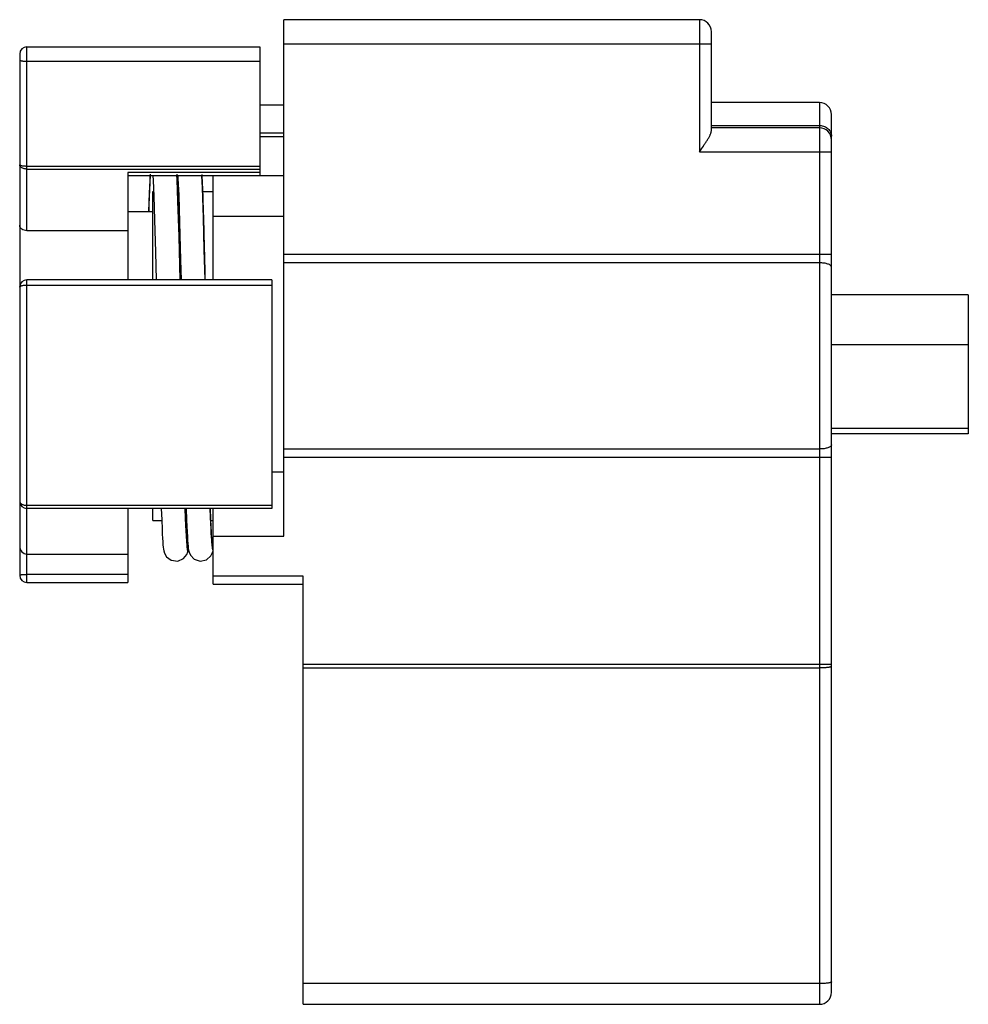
# Model space of a CAD drawing. Header units: millimetres. Extents: x 5.8 to 45.3, y 14.7 to 55.7.
import ezdxf

# ---------------------------------------------------------------- set-up
doc = ezdxf.new("R2010")
doc.units = ezdxf.units.MM
doc.header["$LTSCALE"] = 4.583058
doc.layers.get('0').update_dxf_attribs({"linetype": 'CONTINUOUS'})

msp = doc.modelspace()

# ---------------------------------------------------------------- linework, layer by layer
at = {"color": 7}
for p, q in [((16.795, 34.24), (16.795, 55.74)), ((34.095, 55.74), (16.795, 55.74)), ((34.095, 55.74), (34.095, 50.24)), ((34.595, 51.106), (34.595, 55.24)), ((6.095, 46.951), (6.095, 54.609)), ((6.095, 54.609), (15.795, 54.609)), ((15.795, 54.609), (15.795, 49.25)), ((16.795, 54.74), (34.595, 54.74)), ((5.795, 54.309), (5.795, 32.606)), ((6.095, 54.008), (15.795, 54.008)), ((15.795, 52.19), (16.795, 52.19)), ((39.095, 52.29), (34.595, 52.29)), ((39.095, 52.29), (39.095, 14.74)), ((39.595, 15.24), (39.595, 51.79)), ((34.595, 51.338), (39.095, 51.338)), ((15.795, 51.035), (16.795, 51.035)), ((16.795, 50.868), (15.795, 50.868)), ((39.095, 51.24), (34.595, 51.24)), ((34.095, 50.24), (39.595, 50.24)), ((15.795, 49.633), (6.095, 49.633)), ((6.095, 49.522), (15.795, 49.522)), ((10.295, 49.378), (10.295, 44.909)), ((15.795, 49.378), (10.295, 49.378)), ((10.295, 49.25), (15.795, 49.25)), ((11.339, 49.25), (11.351, 49.047)), ((13.845, 44.909), (13.845, 49.246)), ((13.845, 49.246), (16.795, 49.246)), ((11.351, 49.047), (11.378, 48.395)), ((11.345, 44.909), (11.345, 48.59)), ((11.345, 48.59), (11.37, 48.59)), ((12.369, 48.59), (12.41, 48.59)), ((12.417, 48.428), (12.453, 47.299)), ((13.41, 48.59), (13.845, 48.59)), ((11.345, 47.74), (10.295, 47.74)), ((12.453, 47.299), (12.493, 45.74)), ((16.795, 47.546), (13.845, 47.546)), ((10.295, 46.951), (6.095, 46.951)), ((12.472, 44.909), (12.429, 46.714)), ((39.595, 45.961), (16.795, 45.961)), ((12.493, 45.74), (12.512, 44.909)), ((39.095, 45.616), (16.795, 45.616)), ((6.095, 32.306), (6.095, 44.909)), ((16.295, 44.909), (6.095, 44.909)), ((16.295, 44.909), (16.295, 35.387)), ((6.095, 44.69), (16.295, 44.69)), ((45.295, 44.29), (39.595, 44.29)), ((45.295, 44.29), (45.295, 38.49)), ((39.595, 42.21), (45.295, 42.21)), ((45.295, 38.72), (39.595, 38.72)), ((45.295, 38.49), (39.595, 38.49)), ((16.795, 37.864), (39.095, 37.864)), ((16.795, 37.52), (39.595, 37.52)), ((16.295, 36.915), (16.795, 36.915)), ((16.295, 35.517), (6.095, 35.517)), ((16.295, 35.387), (6.095, 35.387)), ((10.295, 35.387), (10.295, 32.307)), ((11.345, 34.89), (11.345, 35.39)), ((11.69, 35.387), (11.707, 34.914)), ((12.704, 34.981), (12.69, 35.387)), ((12.73, 35.387), (12.747, 34.895)), ((13.743, 35.019), (13.73, 35.387)), ((13.845, 32.24), (13.845, 35.387)), ((11.345, 34.89), (11.708, 34.89)), ((11.707, 34.914), (11.723, 34.529)), ((12.708, 34.89), (12.748, 34.89)), ((13.748, 34.89), (13.845, 34.89)), ((13.845, 34.24), (16.795, 34.24)), ((12.814, 33.678), (12.816, 33.686)), ((12.816, 33.686), (12.819, 33.719)), ((12.817, 33.733), (12.828, 33.656)), ((6.095, 33.49), (10.295, 33.49)), ((10.295, 32.643), (6.095, 32.643)), ((17.595, 32.567), (13.845, 32.567)), ((17.595, 14.74), (17.595, 32.567)), ((6.095, 32.306), (10.295, 32.306)), ((13.845, 32.24), (17.595, 32.24)), ((39.595, 28.893), (17.595, 28.893)), ((17.595, 28.758), (39.095, 28.758)), ((39.095, 15.605), (17.595, 15.605)), ((17.595, 14.74), (39.095, 14.74))]:
    msp.add_line(p, q, dxfattribs=at)
for points in [[(11.218, 49.25), (11.208, 49.05), (11.196, 48.801), (11.185, 48.505), (11.172, 48.157), (11.159, 47.74)], [(12.429, 46.714), (12.386, 48.188), (12.349, 49.087), (12.339, 49.25)], [(12.378, 49.25), (12.386, 49.127), (12.417, 48.428)], [(13.512, 44.909), (13.483, 46.172), (13.448, 47.491), (13.405, 48.738), (13.378, 49.25)], [(11.378, 48.395), (11.41, 47.409), (11.446, 46.063), (11.472, 44.909)], [(12.772, 33.831), (12.771, 33.836), (12.765, 33.882), (12.757, 33.966), (12.748, 34.088), (12.738, 34.247), (12.727, 34.446), (12.716, 34.689), (12.704, 34.981)], [(12.747, 34.895), (12.758, 34.632), (12.768, 34.408), (12.778, 34.219), (12.788, 34.06), (12.797, 33.929)], [(13.812, 33.83), (13.812, 33.829), (13.809, 33.85), (13.803, 33.901), (13.796, 33.977), (13.789, 34.079), (13.78, 34.207), (13.772, 34.363), (13.763, 34.548), (13.753, 34.766), (13.743, 35.019)], [(11.723, 34.529), (11.733, 34.321), (11.743, 34.144), (11.753, 33.997), (11.762, 33.876), (11.772, 33.778), (11.782, 33.696), (11.796, 33.619), (11.824, 33.522), (11.912, 33.371), (12.108, 33.228), (12.376, 33.197), (12.622, 33.307), (12.752, 33.472), (12.794, 33.583), (12.811, 33.658), (12.814, 33.678)], [(12.797, 33.929), (12.807, 33.822), (12.817, 33.733)], [(12.828, 33.656), (12.848, 33.572), (12.905, 33.438), (13.065, 33.272), (13.311, 33.191), (13.573, 33.248), (13.757, 33.413), (13.824, 33.55), (13.845, 33.629)]]:
    msp.add_lwpolyline(points, dxfattribs=at)
for centre, radius, start, end in [((34.095, 55.24), 0.5, 0, 90), ((6.095, 54.309), 0.3, 90, 180), ((39.095, 51.79), 0.5, 0.0203, 90), ((39.095, 50.789), 0.549, 87.1984, 89.9969), ((39.095, 50.74), 0.5, 0, 90), ((6.095, 44.609), 0.3, 90, 179.9999), ((6.095, 35.687), 0.3, 180, 270), ((105.93, 38.433), 92.254, 181.90648, 182.2351), ((6.095, 33.79), 0.3, 180.0046, 270), ((6.095, 32.606), 0.3, 180, 270), ((39.095, 15.24), 0.5, 270, 360)]:
    msp.add_arc(centre, radius, start, end, dxfattribs=at)
for points, knots in [([(5.795, 54.069), (5.795, 54.067), (5.796, 54.062), (5.801, 54.056), (5.808, 54.05), (5.818, 54.045), (5.831, 54.04), (5.846, 54.035), (5.864, 54.03), (5.891, 54.024), (5.93, 54.017), (5.981, 54.012), (6.037, 54.009), (6.075, 54.008), (6.095, 54.008)], [0, 0, 0, 0, 0.019438, 0.042665, 0.071859, 0.108017, 0.151438, 0.202075, 0.259724, 0.323969, 0.470042, 0.635452, 0.814506, 1, 1, 1, 1]), ([(39.122, 51.337), (39.153, 51.336), (39.216, 51.327), (39.305, 51.299), (39.388, 51.256), (39.459, 51.2), (39.518, 51.132), (39.562, 51.055), (39.589, 50.973), (39.595, 50.915), (39.595, 50.887)], [0, 0, 0, 0, 0.131331, 0.26163, 0.390016, 0.516174, 0.639902, 0.761387, 0.881279, 1, 1, 1, 1]), ([(34.095, 50.24), (34.151, 50.32), (34.235, 50.438), (34.342, 50.596), (34.417, 50.71), (34.484, 50.82), (34.533, 50.908), (34.563, 50.976), (34.58, 51.022), (34.592, 51.065), (34.595, 51.093), (34.595, 51.106)], [0, 0, 0, 0, 0.290015, 0.431295, 0.567545, 0.696314, 0.814211, 0.867725, 0.916855, 0.961061, 1, 1, 1, 1]), ([(6.095, 49.633), (6.075, 49.633), (6.037, 49.634), (5.982, 49.637), (5.93, 49.643), (5.891, 49.649), (5.864, 49.655), (5.846, 49.66), (5.831, 49.665), (5.818, 49.67), (5.808, 49.676), (5.801, 49.682), (5.796, 49.688), (5.795, 49.692), (5.795, 49.694)], [0, 0, 0, 0, 0.185343, 0.363988, 0.529375, 0.675571, 0.739873, 0.797591, 0.848309, 0.891811, 0.928039, 0.957281, 0.980541, 1, 1, 1, 1]), ([(6.095, 49.522), (6.075, 49.522), (6.037, 49.524), (5.981, 49.534), (5.929, 49.549), (5.884, 49.571), (5.846, 49.596), (5.817, 49.626), (5.799, 49.659), (5.795, 49.683), (5.795, 49.694)], [0, 0, 0, 0, 0.155361, 0.307045, 0.450917, 0.58417, 0.704918, 0.81277, 0.909717, 1, 1, 1, 1]), ([(11.232, 49.301), (11.226, 49.207), (11.214, 48.994), (11.198, 48.641), (11.182, 48.222), (11.172, 47.92), (11.167, 47.759)], [0, 0, 0, 0, 0.184252, 0.413863, 0.686648, 1, 1, 1, 1]), ([(12.335, 49.309), (12.34, 49.216), (12.35, 49.013), (12.364, 48.682), (12.378, 48.301), (12.397, 47.7), (12.421, 46.848), (12.438, 46.14), (12.447, 45.76)], [0, 0, 0, 0, 0.07869, 0.172198, 0.279855, 0.400887, 0.679495, 1, 1, 1, 1]), ([(13.377, 49.3), (13.383, 49.19), (13.395, 48.946), (13.411, 48.545), (13.428, 48.077), (13.451, 47.332), (13.479, 46.272), (13.499, 45.39), (13.51, 44.919)], [0, 0, 0, 0, 0.075531, 0.167372, 0.274617, 0.396204, 0.677455, 1, 1, 1, 1]), ([(6.095, 46.951), (6.056, 46.951), (5.979, 46.964), (5.894, 47.008), (5.844, 47.057), (5.816, 47.098), (5.799, 47.142), (5.795, 47.173), (5.795, 47.188)], [0, 0, 0, 0, 0.280258, 0.543268, 0.665772, 0.781855, 0.892706, 1, 1, 1, 1]), ([(12.447, 45.76), (12.449, 45.693), (12.455, 45.416), (12.462, 45.14), (12.466, 44.931)], [0, 0, 0, 0, 0.244602, 1, 1, 1, 1]), ([(39.595, 45.444), (39.595, 45.45), (39.593, 45.461), (39.586, 45.478), (39.573, 45.495), (39.549, 45.518), (39.508, 45.543), (39.445, 45.568), (39.37, 45.589), (39.284, 45.604), (39.191, 45.614), (39.127, 45.616), (39.095, 45.616)], [0, 0, 0, 0, 0.030425, 0.06299, 0.099262, 0.14031, 0.238576, 0.359151, 0.499862, 0.656945, 0.825696, 1, 1, 1, 1]), ([(5.795, 44.609), (5.795, 44.612), (5.796, 44.618), (5.801, 44.626), (5.808, 44.633), (5.818, 44.641), (5.831, 44.648), (5.852, 44.657), (5.885, 44.667), (5.93, 44.677), (5.981, 44.684), (6.037, 44.689), (6.075, 44.69), (6.095, 44.69)], [0, 0, 0, 0, 0.024691, 0.052242, 0.084586, 0.122842, 0.167496, 0.218645, 0.339789, 0.483407, 0.645073, 0.819489, 1, 1, 1, 1]), ([(39.595, 38.037), (39.595, 38.031), (39.593, 38.019), (39.586, 38.002), (39.573, 37.985), (39.549, 37.963), (39.508, 37.937), (39.445, 37.912), (39.37, 37.891), (39.284, 37.876), (39.191, 37.866), (39.127, 37.864), (39.095, 37.864)], [0, 0, 0, 0, 0.030425, 0.062985, 0.099251, 0.140291, 0.238544, 0.359113, 0.499826, 0.656916, 0.82568, 1, 1, 1, 1]), ([(5.795, 35.687), (5.795, 35.676), (5.799, 35.652), (5.817, 35.62), (5.846, 35.59), (5.884, 35.565), (5.929, 35.544), (5.981, 35.529), (6.037, 35.519), (6.075, 35.517), (6.095, 35.517)], [0, 0, 0, 0, 0.089463, 0.185787, 0.293311, 0.414031, 0.547443, 0.691658, 0.843962, 1, 1, 1, 1]), ([(12.682, 35.37), (12.685, 35.289), (12.69, 35.132), (12.698, 34.904), (12.706, 34.694), (12.715, 34.501), (12.723, 34.327), (12.731, 34.171), (12.739, 34.033), (12.746, 33.931), (12.752, 33.858), (12.756, 33.811), (12.76, 33.769), (12.764, 33.732), (12.769, 33.7), (12.773, 33.673), (12.776, 33.654), (12.779, 33.641), (12.781, 33.633), (12.783, 33.626), (12.785, 33.621), (12.787, 33.617), (12.789, 33.614), (12.791, 33.612), (12.794, 33.612), (12.796, 33.613), (12.798, 33.615), (12.8, 33.619), (12.802, 33.624), (12.804, 33.63), (12.807, 33.64), (12.811, 33.657), (12.813, 33.67), (12.814, 33.678)], [0, 0, 0, 0, 0.132782, 0.25661, 0.371179, 0.476204, 0.571428, 0.656615, 0.731558, 0.796076, 0.824378, 0.850019, 0.872986, 0.893269, 0.910859, 0.925751, 0.937951, 0.943045, 0.947473, 0.951241, 0.95436, 0.95685, 0.958753, 0.960161, 0.961297, 0.962541, 0.9642, 0.966413, 0.96924, 0.972709, 0.976833, 0.987074, 1, 1, 1, 1]), ([(13.747, 34.835), (13.751, 34.716), (13.76, 34.499), (13.771, 34.282), (13.777, 34.184)], [0, 0, 0, 0, 0.54653, 1, 1, 1, 1]), ([(13.777, 34.184), (13.78, 34.133), (13.786, 34.041), (13.792, 33.948), (13.796, 33.906)], [0, 0, 0, 0, 0.544371, 1, 1, 1, 1]), ([(13.796, 33.906), (13.798, 33.883), (13.802, 33.84), (13.807, 33.79), (13.811, 33.755), (13.814, 33.733), (13.817, 33.713), (13.82, 33.696), (13.823, 33.682), (13.826, 33.671), (13.829, 33.662), (13.832, 33.656), (13.834, 33.653), (13.836, 33.652), (13.837, 33.651), (13.839, 33.652), (13.841, 33.652), (13.843, 33.655), (13.844, 33.657), (13.845, 33.659)], [0, 0, 0, 0, 0.254386, 0.469471, 0.562204, 0.64504, 0.71798, 0.781035, 0.834236, 0.877649, 0.911427, 0.935929, 0.94499, 0.952247, 0.958247, 0.963909, 0.970303, 0.978206, 1, 1, 1, 1]), ([(5.795, 32.606), (5.795, 32.608), (5.796, 32.61), (5.798, 32.612), (5.802, 32.614), (5.809, 32.617), (5.819, 32.621), (5.831, 32.624), (5.846, 32.627), (5.864, 32.63), (5.891, 32.633), (5.93, 32.637), (6.001, 32.641), (6.057, 32.643), (6.095, 32.643)], [0, 0, 0, 0, 0.012467, 0.020697, 0.030701, 0.056596, 0.09076, 0.133155, 0.183518, 0.241506, 0.306612, 0.455641, 0.625212, 1, 1, 1, 1]), ([(39.095, 28.758), (39.159, 28.758), (39.251, 28.76), (39.369, 28.769), (39.434, 28.776), (39.48, 28.782), (39.509, 28.788), (39.535, 28.793), (39.556, 28.799), (39.572, 28.805), (39.586, 28.812), (39.595, 28.82), (39.595, 28.826)], [0, 0, 0, 0, 0.373478, 0.542494, 0.691179, 0.75621, 0.81419, 0.864643, 0.907239, 0.941737, 0.968169, 1, 1, 1, 1]), ([(39.595, 15.673), (39.595, 15.667), (39.586, 15.659), (39.572, 15.652), (39.556, 15.646), (39.535, 15.64), (39.509, 15.635), (39.48, 15.629), (39.434, 15.623), (39.369, 15.616), (39.251, 15.607), (39.159, 15.605), (39.095, 15.605)], [0, 0, 0, 0, 0.031819, 0.058236, 0.092708, 0.135265, 0.185684, 0.243647, 0.30865, 0.457318, 0.626398, 1, 1, 1, 1])]:
    msp.add_open_spline(points, degree=3, knots=knots, dxfattribs=at)

doc.saveas('drawing.dxf')
